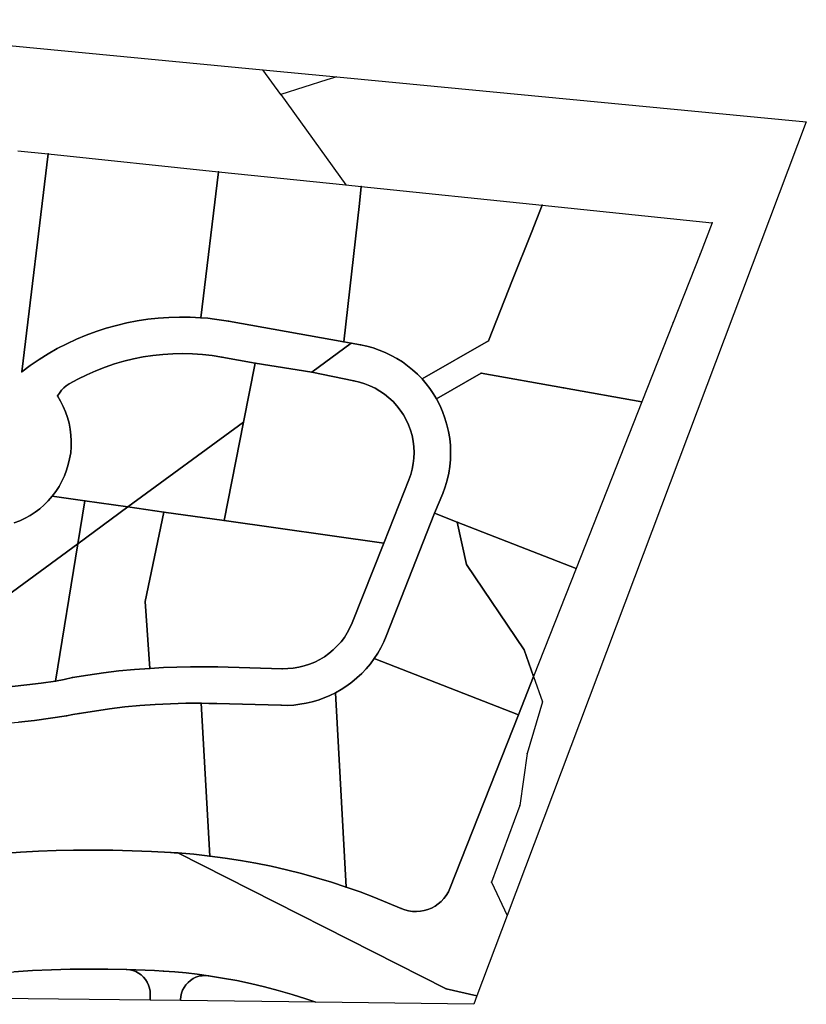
# Model space of a CAD drawing. Header units: metres. Extents: x 92348 to 92626, y 1600225 to 1600387.
# Tile 2 of 2: x 92497 to 92626, y 1600225 to 1600387. Entities that reach past the tile are written whole.
import ezdxf

# ---------------------------------------------------------------- set-up
doc = ezdxf.new("R2010")
doc.units = ezdxf.units.M
doc.header["$LTSCALE"] = 25.4
for name, color, linetype in [('Eiendomsgrense', 10, 'Continuous'), ('KantUtsnitt', 10, 'Continuous'), ('Teig', 10, 'Continuous'), ('Teiggrensepunkt', 10, 'Continuous')]:
    doc.layers.add(name, color=color, linetype=linetype)

msp = doc.modelspace()

# ---------------------------------------------------------------- linework, layer by layer
at = {"layer": 'Eiendomsgrense'}
for p, q in [((92540.19, 1600374.29), (92537.25, 1600378.37)), ((92540.19, 1600374.29), (92550.86, 1600359.49)), ((92497.03, 1600365.06), (92502.01, 1600364.56)), ((92502.01, 1600364.56), (92497.69, 1600328.85)), ((92502.01, 1600364.56), (92529.98, 1600361.65)), ((92527.06, 1600337.7), (92529.98, 1600361.65)), ((92529.98, 1600361.65), (92550.86, 1600359.49)), ((92550.86, 1600359.49), (92553.38, 1600359.22)), ((92553.06, 1600356.44), (92553.38, 1600359.22)), ((92553.38, 1600359.22), (92583.03, 1600356.15)), ((92550.49, 1600333.73), (92553.06, 1600356.44)), ((92583.03, 1600356.15), (92581.27, 1600351.68)), ((92583.03, 1600356.15), (92610.93, 1600353.26)), ((92581.27, 1600351.68), (92578.19, 1600343.91)), ((92608.94, 1600348.14), (92604.53, 1600336.92)), ((92574.21, 1600333.9), (92578.19, 1600343.91)), ((92531.59, 1600337.13), (92550.49, 1600333.73)), ((92604.53, 1600336.92), (92599.38, 1600323.89)), ((92550.49, 1600333.73), (92551.74, 1600333.52)), ((92563.34, 1600327.65), (92574.21, 1600333.9)), ((92551.74, 1600333.52), (92545.27, 1600328.76)), ((92553.22, 1600333.24), (92551.74, 1600333.52)), ((92535.99, 1600330.25), (92530.52, 1600331.23)), ((92535.99, 1600330.25), (92534.08, 1600320.57)), ((92545.27, 1600328.76), (92535.99, 1600330.25)), ((92545.27, 1600328.76), (92552.15, 1600327.34)), ((92565.69, 1600324.39), (92573.04, 1600328.61)), ((92573.04, 1600328.61), (92586.53, 1600326.19)), ((92586.53, 1600326.19), (92599.38, 1600323.89)), ((92599.38, 1600323.89), (92588.61, 1600296.58)), ((92534.08, 1600320.57), (92515.1, 1600306.66)), ((92534.08, 1600320.57), (92530.91, 1600304.42)), ((92561.19, 1600311.1), (92557.06, 1600300.72)), ((92508.02, 1600307.65), (92502.68, 1600308.42)), ((92565.4, 1600305.62), (92566.76, 1600308.89)), ((92506.88, 1600300.62), (92508.02, 1600307.65)), ((92506.88, 1600300.62), (92515.1, 1600306.66)), ((92515.1, 1600306.66), (92508.02, 1600307.65)), ((92521.01, 1600305.82), (92515.1, 1600306.66)), ((92517.95, 1600291.16), (92521.01, 1600305.82)), ((92530.91, 1600304.42), (92521.01, 1600305.82)), ((92557.48, 1600285.48), (92565.4, 1600305.62)), ((92565.4, 1600305.62), (92569.1, 1600304.18)), ((92557.06, 1600300.72), (92530.91, 1600304.42)), ((92569.1, 1600304.18), (92588.61, 1600296.58)), ((92569.1, 1600304.18), (92570.62, 1600297.22)), ((92475.71, 1600277.76), (92506.88, 1600300.62)), ((92503.24, 1600278.08), (92506.88, 1600300.62)), ((92557.06, 1600300.72), (92551.89, 1600287.68)), ((92570.62, 1600297.22), (92580.1, 1600283.21)), ((92588.61, 1600296.58), (92581.64, 1600278.84)), ((92518.72, 1600280.18), (92517.95, 1600291.16)), ((92580.1, 1600283.21), (92581.64, 1600278.84)), ((92540.41, 1600280.13), (92529.8, 1600280.42)), ((92555.51, 1600281.8), (92579.16, 1600272.59)), ((92581.64, 1600278.84), (92579.16, 1600272.59)), ((92581.64, 1600278.84), (92583.09, 1600274.71)), ((92550.89, 1600244.32), (92549.15, 1600276.19)), ((92528.54, 1600249.41), (92527.13, 1600274.46)), ((92529.63, 1600274.42), (92540.24, 1600274.13)), ((92583.09, 1600274.71), (92580.57, 1600266.21)), ((92579.16, 1600272.59), (92567.91, 1600244.1)), ((92580.57, 1600266.21), (92579.36, 1600257.71)), ((92579.36, 1600257.71), (92574.74, 1600245.12)), ((92567.29, 1600227.64), (92523.28, 1600249.91)), ((92574.74, 1600245.12), (92577.3, 1600239.65)), ((92572.34, 1600226.48), (92567.29, 1600227.64)), ((92518.76, 1600226.73), (92518.75, 1600225.75)), ((92523.75, 1600225.69), (92523.75, 1600225.87))]:
    msp.add_line(p, q, dxfattribs=at)
for points in [[(92549.38, 1600377.21), (92547.74, 1600376.72), (92543.95, 1600375.54), (92540.19, 1600374.29)], [(92610.93, 1600353.26), (92609.94, 1600350.69), (92608.94, 1600348.14)], [(92497.69, 1600328.85), (92499.1, 1600329.88), (92500.53, 1600330.86), (92502.01, 1600331.78), (92503.53, 1600332.64), (92505.08, 1600333.44), (92506.66, 1600334.17), (92508.27, 1600334.83), (92509.91, 1600335.45), (92511.56, 1600335.98), (92513.24, 1600336.45), (92514.93, 1600336.85), (92516.64, 1600337.18), (92518.37, 1600337.44), (92520.09, 1600337.63), (92521.84, 1600337.76), (92523.58, 1600337.81), (92525.32, 1600337.79), (92527.06, 1600337.7)], [(92527.06, 1600337.7), (92528.2, 1600337.6), (92529.33, 1600337.47), (92530.46, 1600337.32), (92531.59, 1600337.13)], [(92563.34, 1600327.65), (92562.59, 1600328.42), (92561.8, 1600329.14), (92560.97, 1600329.82), (92560.11, 1600330.44), (92559.2, 1600331.01), (92558.26, 1600331.53), (92557.3, 1600331.99), (92556.31, 1600332.4), (92555.3, 1600332.74), (92554.27, 1600333.02), (92553.22, 1600333.24)], [(92530.52, 1600331.23), (92528.91, 1600331.48), (92527.31, 1600331.67), (92525.69, 1600331.77), (92524.07, 1600331.81), (92522.45, 1600331.78), (92520.82, 1600331.68), (92519.21, 1600331.51), (92517.61, 1600331.26), (92516.01, 1600330.95), (92514.44, 1600330.57), (92512.88, 1600330.11), (92511.35, 1600329.59), (92509.83, 1600329), (92508.35, 1600328.35), (92506.89, 1600327.63), (92505.47, 1600326.85)], [(92552.15, 1600327.34), (92553.06, 1600327.14), (92553.94, 1600326.88), (92554.8, 1600326.54), (92555.64, 1600326.14), (92556.44, 1600325.68), (92557.19, 1600325.16), (92557.91, 1600324.58), (92558.59, 1600323.95), (92559.21, 1600323.26), (92559.77, 1600322.53), (92560.29, 1600321.76), (92560.74, 1600320.96), (92561.12, 1600320.12), (92561.44, 1600319.25), (92561.7, 1600318.36), (92561.88, 1600317.46), (92561.99, 1600316.53), (92562.03, 1600315.61), (92562, 1600314.69), (92561.9, 1600313.78), (92561.74, 1600312.87), (92561.5, 1600311.97), (92561.19, 1600311.1)], [(92565.69, 1600324.39), (92565.17, 1600325.26), (92564.6, 1600326.09), (92563.99, 1600326.88), (92563.34, 1600327.65)], [(92505.47, 1600326.85), (92505, 1600326.54), (92504.58, 1600326.19), (92504.2, 1600325.79), (92503.86, 1600325.35), (92503.56, 1600324.88)], [(92503.56, 1600324.88), (92504.06, 1600324.03), (92504.51, 1600323.16), (92504.89, 1600322.26), (92505.21, 1600321.34), (92505.46, 1600320.39), (92505.65, 1600319.43), (92505.77, 1600318.46), (92505.82, 1600317.48), (92505.8, 1600316.5), (92505.72, 1600315.53), (92505.55, 1600314.56), (92505.33, 1600313.61), (92505.05, 1600312.67), (92504.7, 1600311.76), (92504.28, 1600310.87), (92503.81, 1600310.02), (92503.27, 1600309.19), (92502.68, 1600308.42)], [(92566.76, 1600308.89), (92567.14, 1600309.97), (92567.47, 1600311.07), (92567.72, 1600312.19), (92567.89, 1600313.32), (92568, 1600314.46), (92568.03, 1600315.61), (92567.98, 1600316.76), (92567.87, 1600317.91), (92567.68, 1600319.03), (92567.42, 1600320.15), (92567.09, 1600321.25), (92566.69, 1600322.33), (92566.23, 1600323.38), (92565.69, 1600324.39)], [(92502.68, 1600308.42), (92502.05, 1600307.69), (92501.36, 1600307.02), (92500.65, 1600306.38), (92499.89, 1600305.81), (92499.08, 1600305.28), (92498.24, 1600304.81), (92497.37, 1600304.4), (92496.48, 1600304.05)], [(92551.89, 1600287.68), (92551.52, 1600286.85), (92551.08, 1600286.04), (92550.6, 1600285.27), (92550.05, 1600284.54), (92549.44, 1600283.86), (92548.79, 1600283.21), (92548.08, 1600282.63), (92547.34, 1600282.1), (92546.56, 1600281.62), (92545.74, 1600281.21), (92544.9, 1600280.86), (92544.02, 1600280.58), (92543.14, 1600280.36), (92542.23, 1600280.21), (92541.32, 1600280.14), (92540.41, 1600280.13)], [(92555.51, 1600281.8), (92556.08, 1600282.67), (92556.6, 1600283.58), (92557.06, 1600284.52), (92557.48, 1600285.48)], [(92529.8, 1600280.42), (92527.58, 1600280.46), (92525.37, 1600280.45), (92523.15, 1600280.41), (92520.93, 1600280.31), (92518.72, 1600280.18)], [(92549.15, 1600276.19), (92550.09, 1600276.72), (92550.98, 1600277.3), (92551.85, 1600277.93), (92552.66, 1600278.61), (92553.45, 1600279.34), (92554.18, 1600280.12), (92554.87, 1600280.94), (92555.51, 1600281.8)], [(92518.72, 1600280.18), (92516.17, 1600280), (92513.62, 1600279.76), (92511.09, 1600279.46), (92508.55, 1600279.1), (92506.02, 1600278.69)], [(92503.24, 1600278.08), (92500.88, 1600277.74), (92498.51, 1600277.47), (92496.14, 1600277.24), (92493.76, 1600277.07), (92491.39, 1600276.95), (92489, 1600276.89), (92486.62, 1600276.87)], [(92506.02, 1600278.69), (92504.64, 1600278.37), (92503.24, 1600278.08)], [(92540.24, 1600274.13), (92541.27, 1600274.12), (92542.29, 1600274.18), (92543.32, 1600274.3), (92544.33, 1600274.47), (92545.33, 1600274.71), (92546.31, 1600275), (92547.28, 1600275.34), (92548.23, 1600275.74), (92549.15, 1600276.19)], [(92527.13, 1600274.46), (92524.62, 1600274.46), (92522.1, 1600274.39), (92519.59, 1600274.27), (92517.08, 1600274.09), (92514.58, 1600273.86), (92512.09, 1600273.56), (92509.6, 1600273.19), (92507.12, 1600272.78)], [(92527.13, 1600274.46), (92528.38, 1600274.45), (92529.63, 1600274.42)], [(92486.63, 1600270.88), (92489.26, 1600270.92), (92491.91, 1600271.01), (92494.53, 1600271.16), (92497.16, 1600271.38), (92499.79, 1600271.66), (92502.4, 1600272.01), (92505.01, 1600272.41)], [(92507.12, 1600272.78), (92506.06, 1600272.6), (92505.01, 1600272.41)], [(92506.25, 1600250.35), (92503.34, 1600250.29), (92500.42, 1600250.18), (92497.51, 1600250.04), (92494.59, 1600249.85), (92491.69, 1600249.63)], [(92522.14, 1600249.99), (92518.97, 1600250.15), (92515.79, 1600250.27), (92512.62, 1600250.35), (92509.43, 1600250.37), (92506.25, 1600250.35)], [(92523.28, 1600249.91), (92522.71, 1600249.95), (92522.14, 1600249.99)], [(92528.54, 1600249.41), (92527.23, 1600249.56), (92525.92, 1600249.69), (92524.6, 1600249.81), (92523.28, 1600249.91)], [(92550.89, 1600244.32), (92548.47, 1600245.12), (92546.02, 1600245.85), (92543.57, 1600246.53), (92541.09, 1600247.16), (92538.6, 1600247.72), (92536.1, 1600248.23), (92533.59, 1600248.68), (92531.08, 1600249.08), (92528.54, 1600249.41)], [(92559.91, 1600240.81), (92557.68, 1600241.76), (92555.44, 1600242.66), (92553.17, 1600243.52), (92550.89, 1600244.32)], [(92567.91, 1600244.1), (92567.65, 1600243.52), (92567.32, 1600242.96), (92566.93, 1600242.44), (92566.49, 1600241.97), (92566, 1600241.55), (92565.47, 1600241.19), (92564.91, 1600240.88), (92564.31, 1600240.63), (92563.7, 1600240.46), (92563.06, 1600240.34), (92562.42, 1600240.3), (92561.77, 1600240.32), (92561.13, 1600240.42), (92560.52, 1600240.58), (92559.91, 1600240.81)], [(92493.33, 1600230.2), (92496.4, 1600230.44), (92499.48, 1600230.61), (92502.56, 1600230.75), (92505.63, 1600230.84), (92508.72, 1600230.87), (92511.8, 1600230.86), (92514.88, 1600230.79)], [(92514.88, 1600230.79), (92515.4, 1600230.74), (92515.9, 1600230.63), (92516.38, 1600230.45), (92516.85, 1600230.21), (92517.27, 1600229.91), (92517.65, 1600229.56), (92517.98, 1600229.16), (92518.26, 1600228.72), (92518.48, 1600228.25), (92518.64, 1600227.75), (92518.73, 1600227.25), (92518.76, 1600226.73)], [(92514.88, 1600230.79), (92516.4, 1600230.75), (92517.92, 1600230.68), (92519.44, 1600230.61), (92520.96, 1600230.52)], [(92520.96, 1600230.52), (92522.81, 1600230.39), (92524.64, 1600230.23), (92526.48, 1600230.01), (92528.31, 1600229.77)], [(92523.75, 1600225.87), (92523.79, 1600226.39), (92523.9, 1600226.9), (92524.08, 1600227.4), (92524.32, 1600227.86), (92524.61, 1600228.28), (92524.96, 1600228.68), (92525.35, 1600229.02), (92525.79, 1600229.3), (92526.27, 1600229.53), (92526.76, 1600229.69), (92527.27, 1600229.78), (92527.79, 1600229.81), (92528.31, 1600229.77)], [(92528.31, 1600229.77), (92530.63, 1600229.4), (92532.94, 1600228.99), (92535.23, 1600228.51), (92537.51, 1600227.96), (92539.77, 1600227.37), (92542.02, 1600226.71), (92544.26, 1600225.99), (92545.91, 1600225.42)]]:
    msp.add_lwpolyline(points, dxfattribs=at)
at = {"layer": 'KantUtsnitt'}
for p, q in [((92537.25, 1600378.37), (92549.38, 1600377.21)), ((92549.38, 1600377.21), (92626.35, 1600369.82)), ((92626.35, 1600369.82), (92577.3, 1600239.65)), ((92577.3, 1600239.65), (92572.34, 1600226.48)), ((92518.75, 1600225.75), (92490.03, 1600226.11)), ((92523.75, 1600225.69), (92518.75, 1600225.75)), ((92545.91, 1600225.42), (92523.75, 1600225.69))]:
    msp.add_line(p, q, dxfattribs=at)
for points in [[(92444.49, 1600385.21), (92451.71, 1600386.58), (92537.25, 1600378.37)], [(92572.34, 1600226.48), (92571.82, 1600225.09), (92545.91, 1600225.42)]]:
    msp.add_lwpolyline(points, dxfattribs=at)
at = {"layer": 'Teig'}
for points in [[(92497.03, 1600365.06), (92502.01, 1600364.56), (92497.69, 1600328.85), (92499.1, 1600329.88), (92500.53, 1600330.86), (92502.01, 1600331.78), (92503.53, 1600332.64), (92505.08, 1600333.44), (92506.66, 1600334.17), (92508.27, 1600334.83), (92509.91, 1600335.45), (92511.56, 1600335.98), (92513.24, 1600336.45), (92514.93, 1600336.85), (92516.64, 1600337.18), (92518.37, 1600337.44), (92520.09, 1600337.63), (92521.84, 1600337.76), (92523.58, 1600337.81), (92525.32, 1600337.79), (92527.06, 1600337.7), (92528.2, 1600337.6), (92529.33, 1600337.47), (92530.46, 1600337.32), (92531.59, 1600337.13), (92550.49, 1600333.73), (92551.74, 1600333.52), (92545.27, 1600328.76), (92535.99, 1600330.25), (92530.52, 1600331.23), (92528.91, 1600331.48), (92527.31, 1600331.67), (92525.69, 1600331.77), (92524.07, 1600331.81), (92522.45, 1600331.78), (92520.82, 1600331.68), (92519.21, 1600331.51), (92517.61, 1600331.26), (92516.01, 1600330.95), (92514.44, 1600330.57), (92512.88, 1600330.11), (92511.35, 1600329.59), (92509.83, 1600329), (92508.35, 1600328.35), (92506.89, 1600327.63), (92505.47, 1600326.85), (92505, 1600326.54), (92504.58, 1600326.19), (92504.2, 1600325.79), (92503.86, 1600325.35), (92503.56, 1600324.88), (92504.06, 1600324.03), (92504.51, 1600323.16), (92504.89, 1600322.26), (92505.21, 1600321.34), (92505.46, 1600320.39), (92505.65, 1600319.43), (92505.77, 1600318.46), (92505.82, 1600317.48), (92505.8, 1600316.5), (92505.72, 1600315.53), (92505.55, 1600314.56), (92505.33, 1600313.61), (92505.05, 1600312.67), (92504.7, 1600311.76), (92504.28, 1600310.87), (92503.81, 1600310.02), (92503.27, 1600309.19), (92502.68, 1600308.42), (92502.05, 1600307.69), (92501.36, 1600307.02), (92500.65, 1600306.38), (92499.89, 1600305.81), (92499.08, 1600305.28), (92498.24, 1600304.81), (92497.37, 1600304.4), (92496.48, 1600304.05)], [(92496.14, 1600277.24), (92498.51, 1600277.47), (92500.88, 1600277.74), (92503.24, 1600278.08), (92504.64, 1600278.37), (92506.02, 1600278.69), (92508.55, 1600279.1), (92511.09, 1600279.46), (92513.62, 1600279.76), (92516.17, 1600280), (92518.72, 1600280.18), (92520.93, 1600280.31), (92523.15, 1600280.41), (92525.37, 1600280.45), (92527.58, 1600280.46), (92529.8, 1600280.42), (92540.41, 1600280.13), (92541.32, 1600280.14), (92542.23, 1600280.21), (92543.14, 1600280.36), (92544.02, 1600280.58), (92544.9, 1600280.86), (92545.74, 1600281.21), (92546.56, 1600281.62), (92547.34, 1600282.1), (92548.08, 1600282.63), (92548.79, 1600283.21), (92549.44, 1600283.86), (92550.05, 1600284.54), (92550.6, 1600285.27), (92551.08, 1600286.04), (92551.52, 1600286.85), (92551.89, 1600287.68), (92557.06, 1600300.72), (92561.19, 1600311.1), (92561.5, 1600311.97), (92561.74, 1600312.87), (92561.9, 1600313.78), (92562, 1600314.69), (92562.03, 1600315.61), (92561.99, 1600316.53), (92561.88, 1600317.46), (92561.7, 1600318.36), (92561.44, 1600319.25), (92561.12, 1600320.12), (92560.74, 1600320.96), (92560.29, 1600321.76), (92559.77, 1600322.53), (92559.21, 1600323.26), (92558.59, 1600323.95), (92557.91, 1600324.58), (92557.19, 1600325.16), (92556.44, 1600325.68), (92555.64, 1600326.14), (92554.8, 1600326.54), (92553.94, 1600326.88), (92553.06, 1600327.14), (92552.15, 1600327.34), (92545.27, 1600328.76), (92551.74, 1600333.52), (92553.22, 1600333.24), (92554.27, 1600333.02), (92555.3, 1600332.74), (92556.31, 1600332.4), (92557.3, 1600331.99), (92558.26, 1600331.53), (92559.2, 1600331.01), (92560.11, 1600330.44), (92560.97, 1600329.82), (92561.8, 1600329.14), (92562.59, 1600328.42), (92563.34, 1600327.65), (92563.99, 1600326.88), (92564.6, 1600326.09), (92565.17, 1600325.26), (92565.69, 1600324.39), (92566.23, 1600323.38), (92566.69, 1600322.33), (92567.09, 1600321.25), (92567.42, 1600320.15), (92567.68, 1600319.03), (92567.87, 1600317.91), (92567.98, 1600316.76), (92568.03, 1600315.61), (92568, 1600314.46), (92567.89, 1600313.32), (92567.72, 1600312.19), (92567.47, 1600311.07), (92567.14, 1600309.97), (92566.76, 1600308.89), (92565.4, 1600305.62), (92557.48, 1600285.48), (92557.06, 1600284.52), (92556.6, 1600283.58), (92556.08, 1600282.67), (92555.51, 1600281.8), (92554.87, 1600280.94), (92554.18, 1600280.12), (92553.45, 1600279.34), (92552.66, 1600278.61), (92551.85, 1600277.93), (92550.98, 1600277.3), (92550.09, 1600276.72), (92549.15, 1600276.19), (92548.23, 1600275.74), (92547.28, 1600275.34), (92546.31, 1600275), (92545.33, 1600274.71), (92544.33, 1600274.47), (92543.32, 1600274.3), (92542.29, 1600274.18), (92541.27, 1600274.12), (92540.24, 1600274.13), (92529.63, 1600274.42), (92528.38, 1600274.45), (92527.13, 1600274.46), (92524.62, 1600274.46), (92522.1, 1600274.39), (92519.59, 1600274.27), (92517.08, 1600274.09), (92514.58, 1600273.86), (92512.09, 1600273.56), (92509.6, 1600273.19), (92507.12, 1600272.78), (92506.06, 1600272.6), (92505.01, 1600272.41), (92502.4, 1600272.01), (92499.79, 1600271.66), (92497.16, 1600271.38)], [(92496.48, 1600304.05), (92497.37, 1600304.4), (92498.24, 1600304.81), (92499.08, 1600305.28), (92499.89, 1600305.81), (92500.65, 1600306.38), (92501.36, 1600307.02), (92502.05, 1600307.69), (92502.68, 1600308.42), (92508.02, 1600307.65), (92506.88, 1600300.62), (92475.71, 1600277.76)], [(92497.16, 1600271.38), (92499.79, 1600271.66), (92502.4, 1600272.01), (92505.01, 1600272.41), (92506.06, 1600272.6), (92507.12, 1600272.78), (92509.6, 1600273.19), (92512.09, 1600273.56), (92514.58, 1600273.86), (92517.08, 1600274.09), (92519.59, 1600274.27), (92522.1, 1600274.39), (92524.62, 1600274.46), (92527.13, 1600274.46), (92528.54, 1600249.41), (92527.23, 1600249.56), (92525.92, 1600249.69), (92524.6, 1600249.81), (92523.28, 1600249.91), (92522.71, 1600249.95), (92522.14, 1600249.99), (92518.97, 1600250.15), (92515.79, 1600250.27), (92512.62, 1600250.35), (92509.43, 1600250.37), (92506.25, 1600250.35), (92503.34, 1600250.29), (92500.42, 1600250.18), (92497.51, 1600250.04), (92494.59, 1600249.85)], [(92494.59, 1600249.85), (92497.51, 1600250.04), (92500.42, 1600250.18), (92503.34, 1600250.29), (92506.25, 1600250.35), (92509.43, 1600250.37), (92512.62, 1600250.35), (92515.79, 1600250.27), (92518.97, 1600250.15), (92522.14, 1600249.99), (92522.71, 1600249.95), (92523.28, 1600249.91), (92567.29, 1600227.64), (92572.34, 1600226.48), (92571.82, 1600225.09), (92545.91, 1600225.42), (92544.26, 1600225.99), (92542.02, 1600226.71), (92539.77, 1600227.37), (92537.51, 1600227.96), (92535.23, 1600228.51), (92532.94, 1600228.99), (92530.63, 1600229.4), (92528.31, 1600229.77), (92526.48, 1600230.01), (92524.64, 1600230.23), (92522.81, 1600230.39), (92520.96, 1600230.52), (92519.44, 1600230.61), (92517.92, 1600230.68), (92516.4, 1600230.75), (92514.88, 1600230.79), (92511.8, 1600230.86), (92508.72, 1600230.87), (92505.63, 1600230.84), (92502.56, 1600230.75), (92499.48, 1600230.61), (92496.4, 1600230.44)]]:
    msp.add_lwpolyline(points, dxfattribs=at)
for points in [[(92497.69, 1600328.85), (92502.01, 1600364.56), (92529.98, 1600361.65), (92527.06, 1600337.7), (92525.32, 1600337.79), (92523.58, 1600337.81), (92521.84, 1600337.76), (92520.09, 1600337.63), (92518.37, 1600337.44), (92516.64, 1600337.18), (92514.93, 1600336.85), (92513.24, 1600336.45), (92511.56, 1600335.98), (92509.91, 1600335.45), (92508.27, 1600334.83), (92506.66, 1600334.17), (92505.08, 1600333.44), (92503.53, 1600332.64), (92502.01, 1600331.78), (92500.53, 1600330.86), (92499.1, 1600329.88)], [(92531.59, 1600337.13), (92530.46, 1600337.32), (92529.33, 1600337.47), (92528.2, 1600337.6), (92527.06, 1600337.7), (92529.98, 1600361.65), (92550.86, 1600359.49), (92553.38, 1600359.22), (92553.06, 1600356.44), (92550.49, 1600333.73)], [(92551.74, 1600333.52), (92550.49, 1600333.73), (92553.06, 1600356.44), (92553.38, 1600359.22), (92583.03, 1600356.15), (92581.27, 1600351.68), (92578.19, 1600343.91), (92574.21, 1600333.9), (92563.34, 1600327.65), (92562.59, 1600328.42), (92561.8, 1600329.14), (92560.97, 1600329.82), (92560.11, 1600330.44), (92559.2, 1600331.01), (92558.26, 1600331.53), (92557.3, 1600331.99), (92556.31, 1600332.4), (92555.3, 1600332.74), (92554.27, 1600333.02), (92553.22, 1600333.24)], [(92581.27, 1600351.68), (92583.03, 1600356.15), (92610.93, 1600353.26), (92609.94, 1600350.69), (92608.94, 1600348.14), (92604.53, 1600336.92), (92599.38, 1600323.89), (92586.53, 1600326.19), (92573.04, 1600328.61), (92565.69, 1600324.39), (92565.17, 1600325.26), (92564.6, 1600326.09), (92563.99, 1600326.88), (92563.34, 1600327.65), (92574.21, 1600333.9), (92578.19, 1600343.91)], [(92508.02, 1600307.65), (92502.68, 1600308.42), (92503.27, 1600309.19), (92503.81, 1600310.02), (92504.28, 1600310.87), (92504.7, 1600311.76), (92505.05, 1600312.67), (92505.33, 1600313.61), (92505.55, 1600314.56), (92505.72, 1600315.53), (92505.8, 1600316.5), (92505.82, 1600317.48), (92505.77, 1600318.46), (92505.65, 1600319.43), (92505.46, 1600320.39), (92505.21, 1600321.34), (92504.89, 1600322.26), (92504.51, 1600323.16), (92504.06, 1600324.03), (92503.56, 1600324.88), (92503.86, 1600325.35), (92504.2, 1600325.79), (92504.58, 1600326.19), (92505, 1600326.54), (92505.47, 1600326.85), (92506.89, 1600327.63), (92508.35, 1600328.35), (92509.83, 1600329), (92511.35, 1600329.59), (92512.88, 1600330.11), (92514.44, 1600330.57), (92516.01, 1600330.95), (92517.61, 1600331.26), (92519.21, 1600331.51), (92520.82, 1600331.68), (92522.45, 1600331.78), (92524.07, 1600331.81), (92525.69, 1600331.77), (92527.31, 1600331.67), (92528.91, 1600331.48), (92530.52, 1600331.23), (92535.99, 1600330.25), (92534.08, 1600320.57), (92515.1, 1600306.66)], [(92561.19, 1600311.1), (92557.06, 1600300.72), (92530.91, 1600304.42), (92534.08, 1600320.57), (92535.99, 1600330.25), (92545.27, 1600328.76), (92552.15, 1600327.34), (92553.06, 1600327.14), (92553.94, 1600326.88), (92554.8, 1600326.54), (92555.64, 1600326.14), (92556.44, 1600325.68), (92557.19, 1600325.16), (92557.91, 1600324.58), (92558.59, 1600323.95), (92559.21, 1600323.26), (92559.77, 1600322.53), (92560.29, 1600321.76), (92560.74, 1600320.96), (92561.12, 1600320.12), (92561.44, 1600319.25), (92561.7, 1600318.36), (92561.88, 1600317.46), (92561.99, 1600316.53), (92562.03, 1600315.61), (92562, 1600314.69), (92561.9, 1600313.78), (92561.74, 1600312.87), (92561.5, 1600311.97)], [(92588.61, 1600296.58), (92569.1, 1600304.18), (92565.4, 1600305.62), (92566.76, 1600308.89), (92567.14, 1600309.97), (92567.47, 1600311.07), (92567.72, 1600312.19), (92567.89, 1600313.32), (92568, 1600314.46), (92568.03, 1600315.61), (92567.98, 1600316.76), (92567.87, 1600317.91), (92567.68, 1600319.03), (92567.42, 1600320.15), (92567.09, 1600321.25), (92566.69, 1600322.33), (92566.23, 1600323.38), (92565.69, 1600324.39), (92573.04, 1600328.61), (92586.53, 1600326.19), (92599.38, 1600323.89)], [(92521.01, 1600305.82), (92515.1, 1600306.66), (92534.08, 1600320.57), (92530.91, 1600304.42)], [(92506.02, 1600278.69), (92504.64, 1600278.37), (92503.24, 1600278.08), (92506.88, 1600300.62), (92515.1, 1600306.66), (92521.01, 1600305.82), (92517.95, 1600291.16), (92518.72, 1600280.18), (92516.17, 1600280), (92513.62, 1600279.76), (92511.09, 1600279.46), (92508.55, 1600279.1)], [(92515.1, 1600306.66), (92506.88, 1600300.62), (92508.02, 1600307.65)], [(92518.72, 1600280.18), (92517.95, 1600291.16), (92521.01, 1600305.82), (92530.91, 1600304.42), (92557.06, 1600300.72), (92551.89, 1600287.68), (92551.52, 1600286.85), (92551.08, 1600286.04), (92550.6, 1600285.27), (92550.05, 1600284.54), (92549.44, 1600283.86), (92548.79, 1600283.21), (92548.08, 1600282.63), (92547.34, 1600282.1), (92546.56, 1600281.62), (92545.74, 1600281.21), (92544.9, 1600280.86), (92544.02, 1600280.58), (92543.14, 1600280.36), (92542.23, 1600280.21), (92541.32, 1600280.14), (92540.41, 1600280.13), (92529.8, 1600280.42), (92527.58, 1600280.46), (92525.37, 1600280.45), (92523.15, 1600280.41), (92520.93, 1600280.31)], [(92555.51, 1600281.8), (92556.08, 1600282.67), (92556.6, 1600283.58), (92557.06, 1600284.52), (92557.48, 1600285.48), (92565.4, 1600305.62), (92569.1, 1600304.18), (92570.62, 1600297.22), (92580.1, 1600283.21), (92581.64, 1600278.84), (92579.16, 1600272.59)], [(92581.64, 1600278.84), (92580.1, 1600283.21), (92570.62, 1600297.22), (92569.1, 1600304.18), (92588.61, 1600296.58)], [(92478.59, 1600276.87), (92478.08, 1600276.89), (92477.58, 1600276.97), (92477.08, 1600277.1), (92476.6, 1600277.27), (92476.15, 1600277.49), (92475.71, 1600277.76), (92506.88, 1600300.62), (92503.24, 1600278.08), (92500.88, 1600277.74), (92498.51, 1600277.47), (92496.14, 1600277.24), (92493.76, 1600277.07), (92491.39, 1600276.95), (92489, 1600276.89), (92486.62, 1600276.87)], [(92559.91, 1600240.81), (92557.68, 1600241.76), (92555.44, 1600242.66), (92553.17, 1600243.52), (92550.89, 1600244.32), (92549.15, 1600276.19), (92550.09, 1600276.72), (92550.98, 1600277.3), (92551.85, 1600277.93), (92552.66, 1600278.61), (92553.45, 1600279.34), (92554.18, 1600280.12), (92554.87, 1600280.94), (92555.51, 1600281.8), (92579.16, 1600272.59), (92567.91, 1600244.1), (92567.65, 1600243.52), (92567.32, 1600242.96), (92566.93, 1600242.44), (92566.49, 1600241.97), (92566, 1600241.55), (92565.47, 1600241.19), (92564.91, 1600240.88), (92564.31, 1600240.63), (92563.7, 1600240.46), (92563.06, 1600240.34), (92562.42, 1600240.3), (92561.77, 1600240.32), (92561.13, 1600240.42), (92560.52, 1600240.58)], [(92572.34, 1600226.48), (92567.29, 1600227.64), (92523.28, 1600249.91), (92524.6, 1600249.81), (92525.92, 1600249.69), (92527.23, 1600249.56), (92528.54, 1600249.41), (92531.08, 1600249.08), (92533.59, 1600248.68), (92536.1, 1600248.23), (92538.6, 1600247.72), (92541.09, 1600247.16), (92543.57, 1600246.53), (92546.02, 1600245.85), (92548.47, 1600245.12), (92550.89, 1600244.32), (92553.17, 1600243.52), (92555.44, 1600242.66), (92557.68, 1600241.76), (92559.91, 1600240.81), (92560.52, 1600240.58), (92561.13, 1600240.42), (92561.77, 1600240.32), (92562.42, 1600240.3), (92563.06, 1600240.34), (92563.7, 1600240.46), (92564.31, 1600240.63), (92564.91, 1600240.88), (92565.47, 1600241.19), (92566, 1600241.55), (92566.49, 1600241.97), (92566.93, 1600242.44), (92567.32, 1600242.96), (92567.65, 1600243.52), (92567.91, 1600244.1), (92579.16, 1600272.59), (92581.64, 1600278.84), (92583.09, 1600274.71), (92580.57, 1600266.21), (92579.36, 1600257.71), (92574.74, 1600245.12), (92577.3, 1600239.65)], [(92550.89, 1600244.32), (92548.47, 1600245.12), (92546.02, 1600245.85), (92543.57, 1600246.53), (92541.09, 1600247.16), (92538.6, 1600247.72), (92536.1, 1600248.23), (92533.59, 1600248.68), (92531.08, 1600249.08), (92528.54, 1600249.41), (92527.13, 1600274.46), (92528.38, 1600274.45), (92529.63, 1600274.42), (92540.24, 1600274.13), (92541.27, 1600274.12), (92542.29, 1600274.18), (92543.32, 1600274.3), (92544.33, 1600274.47), (92545.33, 1600274.71), (92546.31, 1600275), (92547.28, 1600275.34), (92548.23, 1600275.74), (92549.15, 1600276.19)], [(92520.96, 1600230.52), (92522.81, 1600230.39), (92524.64, 1600230.23), (92526.48, 1600230.01), (92528.31, 1600229.77), (92527.79, 1600229.81), (92527.27, 1600229.78), (92526.76, 1600229.69), (92526.27, 1600229.53), (92525.79, 1600229.3), (92525.35, 1600229.02), (92524.96, 1600228.68), (92524.61, 1600228.28), (92524.32, 1600227.86), (92524.08, 1600227.4), (92523.9, 1600226.9), (92523.79, 1600226.39), (92523.75, 1600225.87), (92523.75, 1600225.69), (92518.75, 1600225.75), (92518.76, 1600226.73), (92518.73, 1600227.25), (92518.64, 1600227.75), (92518.48, 1600228.25), (92518.26, 1600228.72), (92517.98, 1600229.16), (92517.65, 1600229.56), (92517.27, 1600229.91), (92516.85, 1600230.21), (92516.38, 1600230.45), (92515.9, 1600230.63), (92515.4, 1600230.74), (92514.88, 1600230.79), (92516.4, 1600230.75), (92517.92, 1600230.68), (92519.44, 1600230.61)]]:
    msp.add_lwpolyline(points, close=True, dxfattribs=at)
at = {"layer": 'Teiggrensepunkt'}
for p in [(92540.19, 1600374.29), (92502.01, 1600364.56), (92529.98, 1600361.65), (92550.86, 1600359.49), (92553.38, 1600359.22), (92553.06, 1600356.44), (92583.03, 1600356.15), (92610.93, 1600353.26), (92581.27, 1600351.68), (92608.94, 1600348.14), (92578.19, 1600343.91), (92527.06, 1600337.7), (92531.59, 1600337.13), (92604.53, 1600336.92), (92550.49, 1600333.73), (92574.21, 1600333.9), (92551.74, 1600333.52), (92553.22, 1600333.24), (92530.52, 1600331.23), (92497.69, 1600328.85), (92535.99, 1600330.25), (92545.27, 1600328.76), (92552.15, 1600327.34), (92563.34, 1600327.65), (92573.04, 1600328.61), (92505.47, 1600326.85), (92586.53, 1600326.19), (92503.56, 1600324.88), (92565.69, 1600324.39), (92599.38, 1600323.89), (92534.08, 1600320.57), (92561.19, 1600311.1), (92502.68, 1600308.42), (92566.76, 1600308.89), (92508.02, 1600307.65), (92515.1, 1600306.66), (92521.01, 1600305.82), (92565.4, 1600305.62), (92530.91, 1600304.42), (92569.1, 1600304.18), (92506.88, 1600300.62), (92557.06, 1600300.72), (92570.62, 1600297.22), (92588.61, 1600296.58), (92517.95, 1600291.16), (92551.89, 1600287.68), (92557.48, 1600285.48), (92580.1, 1600283.21), (92529.8, 1600280.42), (92555.51, 1600281.8), (92518.72, 1600280.18), (92540.41, 1600280.13), (92581.64, 1600278.84), (92503.24, 1600278.08), (92506.02, 1600278.69), (92549.15, 1600276.19), (92527.13, 1600274.46), (92529.63, 1600274.42), (92540.24, 1600274.13), (92583.09, 1600274.71), (92505.01, 1600272.41), (92507.12, 1600272.78), (92579.16, 1600272.59), (92580.57, 1600266.21), (92579.36, 1600257.71), (92506.25, 1600250.35), (92522.14, 1600249.99), (92523.28, 1600249.91), (92528.54, 1600249.41), (92574.74, 1600245.12), (92550.89, 1600244.32), (92567.91, 1600244.1), (92559.91, 1600240.81), (92514.88, 1600230.79), (92520.96, 1600230.52), (92528.31, 1600229.77), (92567.29, 1600227.64), (92518.76, 1600226.73), (92523.75, 1600225.87)]:
    msp.add_point(p, dxfattribs=at)

doc.saveas('drawing.dxf')
